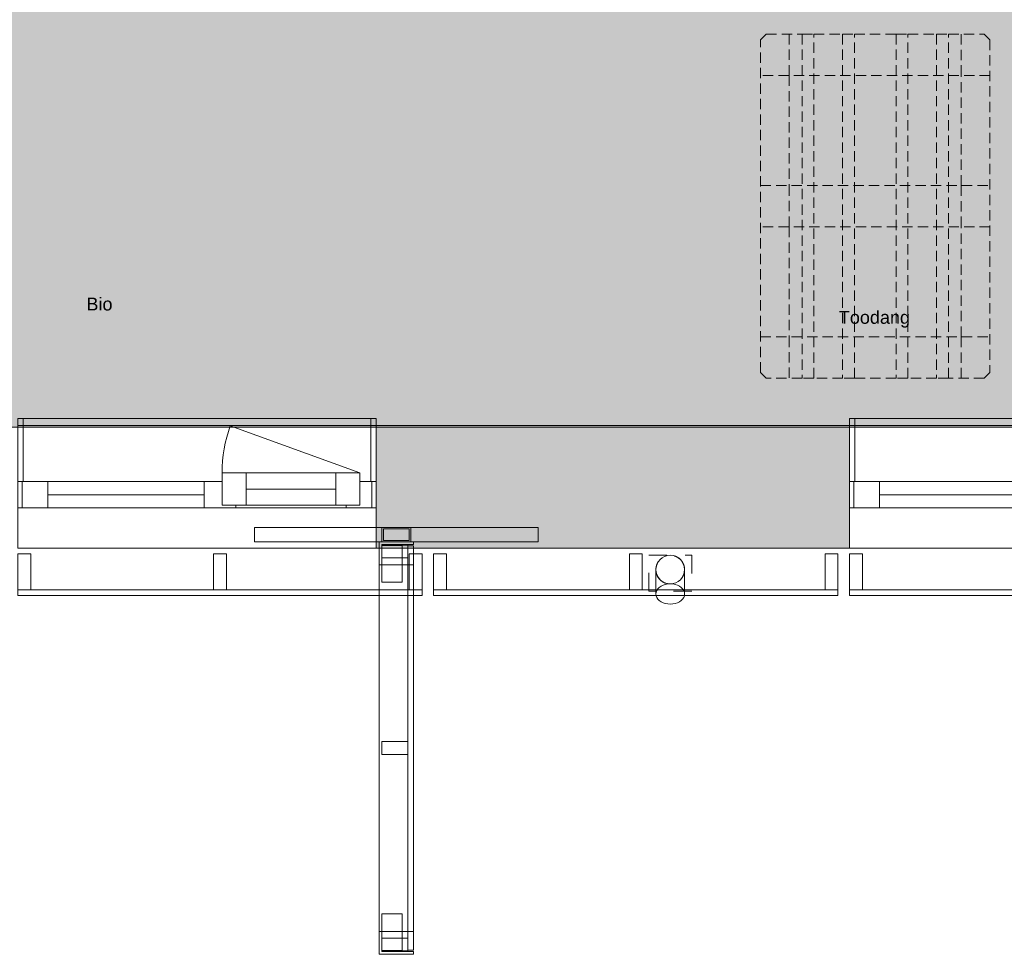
# Model space of a CAD drawing. Header units: millimetres. Extents: x -30 to 102382, y -31808 to 51594.
# Tile 131 of 172: x 66706 to 70140, y 18192 to 21450. Entities that reach past the tile are written whole.
import ezdxf

# ---------------------------------------------------------------- set-up
doc = ezdxf.new("R2010")
doc.units = ezdxf.units.MM
doc.header["$MEASUREMENT"] = 0
for name, pattern in [('Avanemissuund', [54, 36, -18]), ('Dashed', [127, 63.5, -63.5]), ('tl_xref_DASH_2.5-1.25', [3750, 2500, -1250]), ('Wipeout_Contour', [1000, 0, -1000])]:
    doc.linetypes.add(name, pattern=pattern)
for name, color, linetype in [('04 Välissein kandev proj.AR', 7, 'Continuous'), ('06 Põrand proj.AR', 7, 'Continuous'), ('13 Fassaadikate välisosa.AR', 7, 'Continuous'), ('18 Ava katted ja varjestus.AR', 7, 'Continuous'), ('20 Tehnoloogia.AR', 7, 'Continuous'), ('34 Sademeveeäravool 3d.AR', 7, 'Continuous'), ('44 Sisustus_ erimööbel tähis.SA', 7, 'Continuous'), ('47 Siseviimistlus_ põrand.SA', 7, 'Continuous'), ('47 Siseviimistlus_ sein.SA', 7, 'Continuous')]:
    doc.layers.add(name, color=color, linetype=linetype)
doc.styles.add('GENERATED_STYLE_3', font='arial.ttf')

# ---------------------------------------------------------------- blocks, each defined once
blk = doc.blocks.new('Rectangular Window Opening 26_2')
at = {"layer": '47 Siseviimistlus_ sein.SA', "color": 7, "linetype": 'Continuous', "lineweight": 13}
for p, q in [((-625, 5), (625, 5)), ((-625, 0), (-625, 5)), ((-625, 0), (625, 0)), ((625, 0), (625, 5))]:
    blk.add_line(p, q, dxfattribs=at)
blk = doc.blocks.new('Europaleta[205]_2', base_point=(70090, 21400))
at = {"layer": '20 Tehnoloogia.AR', "color": 7, "linetype": 'Avanemissuund', "lineweight": 20}
for p, q in [((69290, 21380), (69310, 21400)), ((69310, 21400), (69435, 21400)), ((69390, 21400), (69390, 21255)), ((69435, 21400), (69476.3, 21400)), ((69435, 21400), (69435, 20200)), ((69476.3, 21400), (69576.3, 21400)), ((69476.3, 20200), (69476.3, 21400)), ((69576.3, 21400), (69576.3, 20200)), ((69576.3, 21400), (69617.5, 21400)), ((69617.5, 20200), (69617.5, 21400)), ((69617.5, 21400), (69762.5, 21400)), ((69762.5, 21400), (69762.5, 20200)), ((69762.5, 21400), (69803.8, 21400)), ((69803.8, 21400), (69903.8, 21400)), ((69803.8, 20200), (69803.8, 21400)), ((69903.8, 21400), (69903.8, 20200)), ((69903.8, 21400), (69945, 21400)), ((69945, 20200), (69945, 21400)), ((69945, 21400), (70070, 21400)), ((69990, 21255), (69990, 21400)), ((70070, 21400), (70090, 21380)), ((69290, 20220), (69290, 21380)), ((70090, 21380), (70090, 20220)), ((70090, 21255), (69290, 21255)), ((69390, 21255), (69390, 20872.5)), ((69990, 20872.5), (69990, 21255)), ((69290, 20872.5), (70090, 20872.5)), ((69390, 20872.5), (69390, 20727.5)), ((69990, 20727.5), (69990, 20872.5)), ((70090, 20727.5), (69290, 20727.5)), ((69390, 20727.5), (69390, 20345)), ((69990, 20345), (69990, 20727.5)), ((69290, 20345), (70090, 20345)), ((69390, 20345), (69390, 20200)), ((69990, 20200), (69990, 20345)), ((69310, 20200), (69290, 20220)), ((69435, 20200), (69310, 20200)), ((69476.3, 20200), (69435, 20200)), ((69576.3, 20200), (69476.3, 20200)), ((69617.5, 20200), (69576.3, 20200)), ((69762.5, 20200), (69617.5, 20200)), ((69803.8, 20200), (69762.5, 20200)), ((69903.8, 20200), (69803.8, 20200)), ((69945, 20200), (69903.8, 20200)), ((70070, 20200), (69945, 20200)), ((70090, 20220), (70070, 20200))]:
    blk.add_line(p, q, dxfattribs=at)
blk = doc.blocks.new('Downspout Complex 26[228]_2', base_point=(68975, 19538))
at = {"layer": '34 Sademeveeäravool 3d.AR', "color": 7, "linetype": 'Dashed', "lineweight": 20}
for p, q in [((68900, 19458), (68900, 19583)), ((68900, 19583), (69050, 19583)), ((69050, 19583), (69050, 19458)), ((69050, 19458), (68900, 19458))]:
    blk.add_line(p, q, dxfattribs=at)
at = {"layer": '34 Sademeveeäravool 3d.AR', "color": 7, "linetype": 'Continuous', "lineweight": 20}
for p, q in [((68925, 19448.1), (68925, 19533)), ((69025, 19533), (69025, 19448.1))]:
    blk.add_line(p, q, dxfattribs=at)
at = {"layer": '34 Sademeveeäravool 3d.AR', "color": 7, "linetype": 'Continuous', "lineweight": 20, "flags": 128}
for points in [[(69025, 19533, -1), (68925, 19533, -1)], [(69025, 19533, -1), (68925, 19533, -1)], [(68925, 19533, -1), (69025, 19533, -1)]]:
    blk.add_lwpolyline(points, format="xyb", close=True, dxfattribs=at)
blk.add_lwpolyline([(69025, 19448.1), (69024.3, 19442), (69022, 19436.1), (69018.3, 19430.5), (69013.3, 19425.4), (69007.2, 19421.1), (69000, 19417.5), (68992.1, 19414.9), (68983.7, 19413.3), (68975, 19412.8), (68966.4, 19413.3), (68957.9, 19414.9), (68950, 19417.5), (68942.9, 19421.1), (68936.7, 19425.4), (68931.7, 19430.5), (68928.1, 19436.1), (68925.8, 19442), (68925, 19448.1), (68925.8, 19454.3), (68928.1, 19460.2), (68931.7, 19465.8), (68936.7, 19470.9), (68942.9, 19475.2), (68950, 19478.8), (68957.9, 19481.4), (68966.4, 19483), (68975, 19483.5), (68983.7, 19483), (68992.1, 19481.4), (69000, 19478.8), (69007.2, 19475.2), (69013.3, 19470.9), (69018.3, 19465.8), (69022, 19460.2), (69024.3, 19454.3)], close=True, dxfattribs=at)
at = {"layer": '34 Sademeveeäravool 3d.AR', "color": 7, "linetype": 'Dashed', "lineweight": 20}
for start, end in [(0, 180), (180, 0)]:
    blk.add_arc((68975, 19533), 50, start, end, dxfattribs=at)
blk = doc.blocks.new('FSD-01[483]_2', base_point=(69600, 19588))
at = {"layer": '13 Fassaadikate välisosa.AR', "color": 7, "linetype": 'Continuous', "lineweight": 20}
blk.add_line((71010, 19443), (69600, 19443), dxfattribs=at)
blk.add_line((71010, 19443), (69600, 19443), dxfattribs=at)
blk.add_line((71010, 19443), (69600, 19443), dxfattribs=at)
blk.add_line((71010, 19443), (69600, 19443), dxfattribs=at)
at = {"color": 254, "linetype": 'Wipeout_Contour', "lineweight": 0, "ltscale": 289234.638388}
blk.add_wipeout([(69600, 19588), (69600, 19463), (69645, 19463), (69645, 19588)], dxfattribs=at).dxf.layer = '13 Fassaadikate välisosa.AR'
at = {"color": 254, "linetype": 'Wipeout_Contour', "lineweight": 0, "ltscale": 291864.154305}
blk.add_wipeout([(70282.5, 19588), (70282.5, 19463), (70327.5, 19463), (70327.5, 19588)], dxfattribs=at).dxf.layer = '13 Fassaadikate välisosa.AR'
at = {"color": 254, "linetype": 'Wipeout_Contour', "lineweight": 0, "ltscale": 294495.498932}
blk.add_wipeout([(70965, 19588), (70965, 19463), (71010, 19463), (71010, 19588)], dxfattribs=at).dxf.layer = '13 Fassaadikate välisosa.AR'
at = {"layer": '13 Fassaadikate välisosa.AR', "color": 7, "linetype": 'Continuous', "lineweight": 20}
for p, q in [((69600, 19588), (69645, 19588)), ((69600, 19463), (69600, 19588)), ((69645, 19588), (69645, 19463)), ((70282.5, 19588), (70327.5, 19588)), ((70282.5, 19463), (70282.5, 19588)), ((70327.5, 19588), (70327.5, 19463)), ((70965, 19588), (71010, 19588)), ((70965, 19463), (70965, 19588)), ((71010, 19588), (71010, 19463)), ((69645, 19463), (69600, 19463)), ((71010, 19463), (69600, 19463)), ((69600, 19443), (69600, 19463)), ((71010, 19463), (69600, 19463)), ((69600, 19443), (69600, 19463)), ((71010, 19463), (69600, 19463)), ((69600, 19443), (69600, 19463)), ((71010, 19463), (69600, 19463)), ((69600, 19443), (69600, 19463)), ((70327.5, 19463), (70282.5, 19463)), ((71010, 19463), (70965, 19463)), ((71010, 19443), (71010, 19463)), ((71010, 19443), (71010, 19463)), ((71010, 19443), (71010, 19463)), ((71010, 19443), (71010, 19463))]:
    blk.add_line(p, q, dxfattribs=at)
blk = doc.blocks.new('FSD-01[484]_2', base_point=(68150, 19588))
at = {"layer": '13 Fassaadikate välisosa.AR', "color": 7, "linetype": 'Continuous', "lineweight": 20}
blk.add_line((69560, 19443), (68150, 19443), dxfattribs=at)
blk.add_line((69560, 19443), (68150, 19443), dxfattribs=at)
blk.add_line((69560, 19443), (68150, 19443), dxfattribs=at)
blk.add_line((69560, 19443), (68150, 19443), dxfattribs=at)
at = {"color": 254, "linetype": 'Wipeout_Contour', "lineweight": 0, "ltscale": 283654.422775}
blk.add_wipeout([(68150, 19588), (68150, 19463), (68195, 19463), (68195, 19588)], dxfattribs=at).dxf.layer = '13 Fassaadikate välisosa.AR'
at = {"color": 254, "linetype": 'Wipeout_Contour', "lineweight": 0, "ltscale": 286279.884184}
blk.add_wipeout([(68832.5, 19588), (68832.5, 19463), (68877.5, 19463), (68877.5, 19588)], dxfattribs=at).dxf.layer = '13 Fassaadikate välisosa.AR'
at = {"color": 254, "linetype": 'Wipeout_Contour', "lineweight": 0, "ltscale": 288907.283424}
blk.add_wipeout([(69515, 19588), (69515, 19463), (69560, 19463), (69560, 19588)], dxfattribs=at).dxf.layer = '13 Fassaadikate välisosa.AR'
at = {"layer": '13 Fassaadikate välisosa.AR', "color": 7, "linetype": 'Continuous', "lineweight": 20}
for p, q in [((68150, 19588), (68195, 19588)), ((68150, 19463), (68150, 19588)), ((68195, 19588), (68195, 19463)), ((68832.5, 19588), (68877.5, 19588)), ((68832.5, 19463), (68832.5, 19588)), ((68877.5, 19588), (68877.5, 19463)), ((69515, 19588), (69560, 19588)), ((69515, 19463), (69515, 19588)), ((69560, 19588), (69560, 19463)), ((68195, 19463), (68150, 19463)), ((69560, 19463), (68150, 19463)), ((68150, 19443), (68150, 19463)), ((69560, 19463), (68150, 19463)), ((68150, 19443), (68150, 19463)), ((69560, 19463), (68150, 19463)), ((68150, 19443), (68150, 19463)), ((69560, 19463), (68150, 19463)), ((68150, 19443), (68150, 19463)), ((68877.5, 19463), (68832.5, 19463)), ((69560, 19463), (69515, 19463)), ((69560, 19443), (69560, 19463)), ((69560, 19443), (69560, 19463)), ((69560, 19443), (69560, 19463)), ((69560, 19443), (69560, 19463))]:
    blk.add_line(p, q, dxfattribs=at)
blk = doc.blocks.new('FSD-02[485]_2', base_point=(68150, 19588))
at = {"layer": '13 Fassaadikate välisosa.AR', "color": 7, "linetype": 'Continuous', "lineweight": 20}
blk.add_line((69560, 19443), (68150, 19443), dxfattribs=at)
blk.add_line((69560, 19443), (68150, 19443), dxfattribs=at)
blk.add_line((69560, 19443), (68150, 19443), dxfattribs=at)
blk.add_line((69560, 19443), (68150, 19443), dxfattribs=at)
blk.add_line((69560, 19443), (68150, 19443), dxfattribs=at)
blk.add_line((69560, 19443), (68150, 19443), dxfattribs=at)
blk.add_line((69560, 19443), (68150, 19443), dxfattribs=at)
blk.add_line((69560, 19443), (68150, 19443), dxfattribs=at)
blk.add_line((69560, 19443), (68150, 19443), dxfattribs=at)
at = {"color": 254, "linetype": 'Wipeout_Contour', "lineweight": 0, "ltscale": 283654.422781}
blk.add_wipeout([(68150, 19588), (68150, 19463), (68195, 19463), (68195, 19588)], dxfattribs=at).dxf.layer = '13 Fassaadikate välisosa.AR'
at = {"color": 254, "linetype": 'Wipeout_Contour', "lineweight": 0, "ltscale": 286279.88419}
blk.add_wipeout([(68832.5, 19588), (68832.5, 19463), (68877.5, 19463), (68877.5, 19588)], dxfattribs=at).dxf.layer = '13 Fassaadikate välisosa.AR'
at = {"color": 254, "linetype": 'Wipeout_Contour', "lineweight": 0, "ltscale": 288907.28343}
blk.add_wipeout([(69515, 19588), (69515, 19463), (69560, 19463), (69560, 19588)], dxfattribs=at).dxf.layer = '13 Fassaadikate välisosa.AR'
at = {"layer": '13 Fassaadikate välisosa.AR', "color": 7, "linetype": 'Continuous', "lineweight": 20}
for p, q in [((68150, 19588), (68195, 19588)), ((68150, 19463), (68150, 19588)), ((68195, 19588), (68195, 19463)), ((68832.5, 19588), (68877.5, 19588)), ((68832.5, 19463), (68832.5, 19588)), ((68877.5, 19588), (68877.5, 19463)), ((69515, 19588), (69560, 19588)), ((69515, 19463), (69515, 19588)), ((69560, 19588), (69560, 19463)), ((68195, 19463), (68150, 19463)), ((69560, 19463), (68150, 19463)), ((68150, 19443), (68150, 19463)), ((69560, 19463), (68150, 19463)), ((68150, 19443), (68150, 19463)), ((69560, 19463), (68150, 19463)), ((68150, 19443), (68150, 19463)), ((69560, 19463), (68150, 19463)), ((68150, 19443), (68150, 19463)), ((69560, 19463), (68150, 19463)), ((68150, 19443), (68150, 19463)), ((69560, 19463), (68150, 19463)), ((68150, 19443), (68150, 19463)), ((69560, 19463), (68150, 19463)), ((68150, 19443), (68150, 19463)), ((69560, 19463), (68150, 19463)), ((68150, 19443), (68150, 19463)), ((69560, 19463), (68150, 19463)), ((68150, 19443), (68150, 19463)), ((68877.5, 19463), (68832.5, 19463)), ((69560, 19463), (69515, 19463)), ((69560, 19443), (69560, 19463)), ((69560, 19443), (69560, 19463)), ((69560, 19443), (69560, 19463)), ((69560, 19443), (69560, 19463)), ((69560, 19443), (69560, 19463)), ((69560, 19443), (69560, 19463)), ((69560, 19443), (69560, 19463)), ((69560, 19443), (69560, 19463)), ((69560, 19443), (69560, 19463))]:
    blk.add_line(p, q, dxfattribs=at)
blk = doc.blocks.new('FSD-02[486]_2', base_point=(68150, 19588))
at = {"layer": '13 Fassaadikate välisosa.AR', "color": 7, "linetype": 'Continuous', "lineweight": 20}
blk.add_line((69560, 19443), (68150, 19443), dxfattribs=at)
blk.add_line((69560, 19443), (68150, 19443), dxfattribs=at)
blk.add_line((69560, 19443), (68150, 19443), dxfattribs=at)
blk.add_line((69560, 19443), (68150, 19443), dxfattribs=at)
blk.add_line((69560, 19443), (68150, 19443), dxfattribs=at)
blk.add_line((69560, 19443), (68150, 19443), dxfattribs=at)
blk.add_line((69560, 19443), (68150, 19443), dxfattribs=at)
blk.add_line((69560, 19443), (68150, 19443), dxfattribs=at)
blk.add_line((69560, 19443), (68150, 19443), dxfattribs=at)
at = {"color": 254, "linetype": 'Wipeout_Contour', "lineweight": 0, "ltscale": 283654.422781}
blk.add_wipeout([(68150, 19588), (68150, 19463), (68195, 19463), (68195, 19588)], dxfattribs=at).dxf.layer = '13 Fassaadikate välisosa.AR'
at = {"color": 254, "linetype": 'Wipeout_Contour', "lineweight": 0, "ltscale": 286279.88419}
blk.add_wipeout([(68832.5, 19588), (68832.5, 19463), (68877.5, 19463), (68877.5, 19588)], dxfattribs=at).dxf.layer = '13 Fassaadikate välisosa.AR'
at = {"color": 254, "linetype": 'Wipeout_Contour', "lineweight": 0, "ltscale": 288907.28343}
blk.add_wipeout([(69515, 19588), (69515, 19463), (69560, 19463), (69560, 19588)], dxfattribs=at).dxf.layer = '13 Fassaadikate välisosa.AR'
at = {"layer": '13 Fassaadikate välisosa.AR', "color": 7, "linetype": 'Continuous', "lineweight": 20}
for p, q in [((68150, 19588), (68195, 19588)), ((68150, 19463), (68150, 19588)), ((68195, 19588), (68195, 19463)), ((68832.5, 19588), (68877.5, 19588)), ((68832.5, 19463), (68832.5, 19588)), ((68877.5, 19588), (68877.5, 19463)), ((69515, 19588), (69560, 19588)), ((69515, 19463), (69515, 19588)), ((69560, 19588), (69560, 19463)), ((68195, 19463), (68150, 19463)), ((69560, 19463), (68150, 19463)), ((68150, 19443), (68150, 19463)), ((69560, 19463), (68150, 19463)), ((68150, 19443), (68150, 19463)), ((69560, 19463), (68150, 19463)), ((68150, 19443), (68150, 19463)), ((69560, 19463), (68150, 19463)), ((68150, 19443), (68150, 19463)), ((69560, 19463), (68150, 19463)), ((68150, 19443), (68150, 19463)), ((69560, 19463), (68150, 19463)), ((68150, 19443), (68150, 19463)), ((69560, 19463), (68150, 19463)), ((68150, 19443), (68150, 19463)), ((69560, 19463), (68150, 19463)), ((68150, 19443), (68150, 19463)), ((69560, 19463), (68150, 19463)), ((68150, 19443), (68150, 19463)), ((68877.5, 19463), (68832.5, 19463)), ((69560, 19463), (69515, 19463)), ((69560, 19443), (69560, 19463)), ((69560, 19443), (69560, 19463)), ((69560, 19443), (69560, 19463)), ((69560, 19443), (69560, 19463)), ((69560, 19443), (69560, 19463)), ((69560, 19443), (69560, 19463)), ((69560, 19443), (69560, 19463)), ((69560, 19443), (69560, 19463)), ((69560, 19443), (69560, 19463))]:
    blk.add_line(p, q, dxfattribs=at)
blk = doc.blocks.new('FSD-01[487]_2', base_point=(66700, 19588))
at = {"layer": '13 Fassaadikate välisosa.AR', "color": 7, "linetype": 'Continuous', "lineweight": 20}
blk.add_line((68110, 19443), (66700, 19443), dxfattribs=at)
blk.add_line((68110, 19443), (66700, 19443), dxfattribs=at)
blk.add_line((68110, 19443), (66700, 19443), dxfattribs=at)
blk.add_line((68110, 19443), (66700, 19443), dxfattribs=at)
at = {"color": 254, "linetype": 'Wipeout_Contour', "lineweight": 0, "ltscale": 278083.201698}
blk.add_wipeout([(66700, 19588), (66700, 19463), (66745, 19463), (66745, 19588)], dxfattribs=at).dxf.layer = '13 Fassaadikate välisosa.AR'
at = {"color": 254, "linetype": 'Wipeout_Contour', "lineweight": 0, "ltscale": 280704.363343}
blk.add_wipeout([(67382.5, 19588), (67382.5, 19463), (67427.5, 19463), (67427.5, 19588)], dxfattribs=at).dxf.layer = '13 Fassaadikate välisosa.AR'
at = {"color": 254, "linetype": 'Wipeout_Contour', "lineweight": 0, "ltscale": 283327.580604}
blk.add_wipeout([(68065, 19588), (68065, 19463), (68110, 19463), (68110, 19588)], dxfattribs=at).dxf.layer = '13 Fassaadikate välisosa.AR'
at = {"layer": '13 Fassaadikate välisosa.AR', "color": 7, "linetype": 'Continuous', "lineweight": 20}
for p, q in [((66700, 19588), (66745, 19588)), ((66700, 19463), (66700, 19588)), ((66745, 19588), (66745, 19463)), ((67382.5, 19588), (67427.5, 19588)), ((67382.5, 19463), (67382.5, 19588)), ((67427.5, 19588), (67427.5, 19463)), ((68065, 19588), (68110, 19588)), ((68065, 19463), (68065, 19588)), ((68110, 19588), (68110, 19463)), ((66745, 19463), (66700, 19463)), ((68110, 19463), (66700, 19463)), ((66700, 19443), (66700, 19463)), ((68110, 19463), (66700, 19463)), ((66700, 19443), (66700, 19463)), ((68110, 19463), (66700, 19463)), ((66700, 19443), (66700, 19463)), ((68110, 19463), (66700, 19463)), ((66700, 19443), (66700, 19463)), ((67427.5, 19463), (67382.5, 19463)), ((68110, 19463), (68065, 19463)), ((68110, 19443), (68110, 19463)), ((68110, 19443), (68110, 19463)), ((68110, 19443), (68110, 19463)), ((68110, 19443), (68110, 19463))]:
    blk.add_line(p, q, dxfattribs=at)
blk = doc.blocks.new('FSV-01[566]_2', base_point=(67525, 18192))
at = {"layer": '18 Ava katted ja varjestus.AR', "color": 7, "linetype": 'Continuous', "lineweight": 20}
for p, q in [((68514.9, 19680), (67525, 19680)), ((67525, 19630), (67525, 19680)), ((68514.9, 19680), (67525, 19680)), ((67525, 19630), (67525, 19680)), ((67969.9, 19680), (68069.9, 19680)), ((67974.9, 19675), (68064.9, 19675)), ((68514.9, 19630), (68514.9, 19680)), ((68514.9, 19630), (68514.9, 19680)), ((67969.9, 19489.3), (68039.9, 19489.3)), ((68039.9, 19489.3), (67969.9, 19489.3)), ((68039.9, 18332.8), (67969.9, 18332.8)), ((67969.9, 18332.8), (68039.9, 18332.8))]:
    blk.add_line(p, q, dxfattribs=at)
at = {"color": 254, "linetype": 'Wipeout_Contour', "lineweight": 0, "ltscale": 283126.505093}
blk.add_wipeout([(67969.9, 19573.6), (68059.9, 19573.6), (68059.9, 19618.6), (67969.9, 19618.6)], dxfattribs=at).dxf.layer = '18 Ava katted ja varjestus.AR'
at = {"color": 254, "linetype": 'Wipeout_Contour', "lineweight": 0, "ltscale": 282380.143243}
blk.add_wipeout([(67969.9, 18888.5), (68059.9, 18888.5), (68059.9, 18933.5), (67969.9, 18933.5)], dxfattribs=at).dxf.layer = '18 Ava katted ja varjestus.AR'
at = {"color": 254, "linetype": 'Wipeout_Contour', "lineweight": 0, "ltscale": 281658.443418}
blk.add_wipeout([(67969.9, 18203.5), (68059.9, 18203.5), (68059.9, 18248.5), (67969.9, 18248.5)], dxfattribs=at).dxf.layer = '18 Ava katted ja varjestus.AR'
at = {"layer": '18 Ava katted ja varjestus.AR', "color": 7, "linetype": 'Continuous', "lineweight": 20}
for p, q in [((67969.9, 19573.6), (67969.9, 19618.6)), ((67969.9, 19618.6), (68059.9, 19618.6)), ((68059.9, 19618.6), (68059.9, 19573.6)), ((68059.9, 19573.6), (67969.9, 19573.6)), ((67969.9, 18888.5), (67969.9, 18933.5)), ((67969.9, 18933.5), (68059.9, 18933.5)), ((68059.9, 18933.5), (68059.9, 18888.5)), ((68059.9, 18888.5), (67969.9, 18888.5)), ((67969.9, 18203.5), (67969.9, 18248.5)), ((67969.9, 18248.5), (68059.9, 18248.5)), ((68059.9, 18248.5), (68059.9, 18203.5)), ((68059.9, 18203.5), (67969.9, 18203.5))]:
    blk.add_line(p, q, dxfattribs=at)
at = {"color": 254, "linetype": 'Wipeout_Contour', "lineweight": 0, "ltscale": 424630.175293}
blk.add_wipeout([(67959.9, 19550.1), (67969.9, 19550.1), (67969.9, 19620.1), (68079.9, 19620.1), (68079.9, 19630.1), (67959.9, 19630.1)], dxfattribs=at).dxf.layer = '18 Ava katted ja varjestus.AR'
at = {"color": 254, "linetype": 'Wipeout_Contour', "lineweight": 0, "ltscale": 282380.143243}
blk.add_wipeout([(67969.9, 18888.5), (68059.9, 18888.5), (68059.9, 18933.5), (67969.9, 18933.5)], dxfattribs=at).dxf.layer = '18 Ava katted ja varjestus.AR'
at = {"color": 254, "linetype": 'Wipeout_Contour', "lineweight": 0, "ltscale": 422414.509307}
blk.add_wipeout([(67959.9, 18192), (68079.9, 18192), (68079.9, 18202), (67969.9, 18202), (67969.9, 18272), (67959.9, 18272)], dxfattribs=at).dxf.layer = '18 Ava katted ja varjestus.AR'
at = {"layer": '18 Ava katted ja varjestus.AR', "color": 7, "linetype": 'Continuous', "lineweight": 20}
for p, q in [((67969.9, 19630), (67969.9, 19680)), ((67974.9, 19635), (67974.9, 19675)), ((68064.9, 19675), (68064.9, 19635)), ((68069.9, 19680), (68069.9, 19630)), ((68079.9, 19630.1), (67959.9, 19630.1)), ((67959.9, 19630.1), (67959.9, 19550.1)), ((68069.9, 19630), (67969.9, 19630)), ((67969.9, 19620.1), (68079.9, 19620.1)), ((67969.9, 19550.1), (67969.9, 19620.1)), ((68064.9, 19635), (67974.9, 19635)), ((68079.9, 19620.1), (68079.9, 19630.1)), ((68079.9, 19616), (68079.9, 18206)), ((68079.9, 19616), (68079.9, 18206)), ((68079.9, 19616), (68079.9, 18206)), ((68079.9, 19616), (68079.9, 18206)), ((68079.9, 19616), (68079.9, 18206)), ((68079.9, 19616), (68079.9, 18206)), ((68079.9, 19616), (68079.9, 18206)), ((68079.9, 19616), (68079.9, 18206)), ((68079.9, 19616), (68079.9, 18206)), ((68079.9, 19616), (68079.9, 18206)), ((68079.9, 19616), (68079.9, 18206)), ((68079.9, 19616), (68079.9, 18206)), ((68079.9, 19616), (68079.9, 18206)), ((68079.9, 19616), (68079.9, 18206)), ((68079.9, 19616), (68079.9, 18206)), ((68079.9, 19616), (68079.9, 18206)), ((68079.9, 19616), (68079.9, 18206)), ((68079.9, 19616), (68079.9, 18206)), ((67959.9, 19550.1), (67969.9, 19550.1)), ((67959.9, 19550.1), (67959.9, 18272)), ((68079.9, 19550.1), (67959.9, 19550.1)), ((67959.9, 19550.1), (67959.9, 18272)), ((68079.9, 19550.1), (67959.9, 19550.1)), ((68079.9, 19550.1), (68079.9, 18272)), ((68079.9, 19550.1), (68079.9, 18272)), ((67969.9, 18888.5), (67969.9, 18933.5)), ((67969.9, 18933.5), (68059.9, 18933.5)), ((68059.9, 18933.5), (68059.9, 18888.5)), ((68059.9, 18888.5), (67969.9, 18888.5)), ((67969.9, 18272), (67959.9, 18272)), ((67959.9, 18272), (67959.9, 18192)), ((68079.9, 18272), (67959.9, 18272)), ((68079.9, 18272), (67959.9, 18272)), ((67969.9, 18202), (67969.9, 18272)), ((68079.9, 18202), (67969.9, 18202)), ((68079.9, 18192), (68079.9, 18202)), ((67959.9, 18192), (68079.9, 18192))]:
    blk.add_line(p, q, dxfattribs=at)
at = {"color": 254, "linetype": 'Wipeout_Contour', "lineweight": 0, "ltscale": 283126.505093}
blk.add_wipeout([(67969.9, 19573.6), (68059.9, 19573.6), (68059.9, 19618.6), (67969.9, 19618.6)], dxfattribs=at).dxf.layer = '18 Ava katted ja varjestus.AR'
at = {"color": 254, "linetype": 'Wipeout_Contour', "lineweight": 0, "ltscale": 281658.443418}
blk.add_wipeout([(67969.9, 18203.5), (68059.9, 18203.5), (68059.9, 18248.5), (67969.9, 18248.5)], dxfattribs=at).dxf.layer = '18 Ava katted ja varjestus.AR'
at = {"layer": '18 Ava katted ja varjestus.AR', "color": 7, "linetype": 'Continuous', "lineweight": 20}
for p, q in [((68514.9, 19630), (67525, 19630)), ((68514.9, 19630), (67525, 19630)), ((67969.9, 19573.6), (67969.9, 19618.6)), ((67969.9, 19618.6), (68059.9, 19618.6)), ((67969.9, 19489.3), (67969.9, 19616.6)), ((67969.9, 19616.6), (68039.9, 19616.6)), ((67969.9, 19616.6), (67969.9, 19489.3)), ((68039.9, 19616.6), (67969.9, 19616.6)), ((68039.9, 19489.3), (68039.9, 19616.6)), ((68039.9, 19616.6), (68039.9, 19489.3)), ((68059.9, 19618.6), (68059.9, 19573.6)), ((68059.9, 19616), (68059.9, 18206)), ((68079.9, 19616), (68059.9, 19616)), ((68059.9, 19616), (68059.9, 18206)), ((68079.9, 19616), (68059.9, 19616)), ((68059.9, 19616), (68059.9, 18206)), ((68079.9, 19616), (68059.9, 19616)), ((68059.9, 19616), (68059.9, 18206)), ((68079.9, 19616), (68059.9, 19616)), ((68059.9, 19616), (68059.9, 18206)), ((68079.9, 19616), (68059.9, 19616)), ((68059.9, 19616), (68059.9, 18206)), ((68079.9, 19616), (68059.9, 19616)), ((68059.9, 19616), (68059.9, 18206)), ((68079.9, 19616), (68059.9, 19616)), ((68059.9, 19616), (68059.9, 18206)), ((68079.9, 19616), (68059.9, 19616)), ((68059.9, 19616), (68059.9, 18206)), ((68079.9, 19616), (68059.9, 19616)), ((68059.9, 19616), (68059.9, 18206)), ((68079.9, 19616), (68059.9, 19616)), ((68059.9, 19616), (68059.9, 18206)), ((68079.9, 19616), (68059.9, 19616)), ((68059.9, 19616), (68059.9, 18206)), ((68079.9, 19616), (68059.9, 19616)), ((68059.9, 19616), (68059.9, 18206)), ((68079.9, 19616), (68059.9, 19616)), ((68059.9, 19616), (68059.9, 18206)), ((68079.9, 19616), (68059.9, 19616)), ((68059.9, 19616), (68059.9, 18206)), ((68079.9, 19616), (68059.9, 19616)), ((68059.9, 19616), (68059.9, 18206)), ((68079.9, 19616), (68059.9, 19616)), ((68059.9, 19616), (68059.9, 18206)), ((68079.9, 19616), (68059.9, 19616)), ((68059.9, 19616), (68059.9, 18206)), ((68079.9, 19616), (68059.9, 19616)), ((68059.9, 19573.6), (67969.9, 19573.6)), ((67969.9, 18332.8), (67969.9, 18205.5)), ((67969.9, 18205.5), (67969.9, 18332.8)), ((68039.9, 18332.8), (68039.9, 18205.5)), ((68039.9, 18205.5), (68039.9, 18332.8)), ((67969.9, 18203.5), (67969.9, 18248.5)), ((67969.9, 18248.5), (68059.9, 18248.5)), ((68059.9, 18248.5), (68059.9, 18203.5)), ((68039.9, 18205.5), (67969.9, 18205.5)), ((67969.9, 18205.5), (68039.9, 18205.5)), ((68059.9, 18203.5), (67969.9, 18203.5)), ((68079.9, 18206), (68059.9, 18206)), ((68079.9, 18206), (68059.9, 18206)), ((68079.9, 18206), (68059.9, 18206)), ((68079.9, 18206), (68059.9, 18206)), ((68079.9, 18206), (68059.9, 18206)), ((68079.9, 18206), (68059.9, 18206)), ((68079.9, 18206), (68059.9, 18206)), ((68079.9, 18206), (68059.9, 18206)), ((68079.9, 18206), (68059.9, 18206)), ((68079.9, 18206), (68059.9, 18206)), ((68079.9, 18206), (68059.9, 18206)), ((68079.9, 18206), (68059.9, 18206)), ((68079.9, 18206), (68059.9, 18206)), ((68079.9, 18206), (68059.9, 18206)), ((68079.9, 18206), (68059.9, 18206)), ((68079.9, 18206), (68059.9, 18206)), ((68079.9, 18206), (68059.9, 18206)), ((68079.9, 18206), (68059.9, 18206))]:
    blk.add_line(p, q, dxfattribs=at)
blk = doc.blocks.new('Label_38_2', base_point=(69690.000002, 20445.504218))
at = {"layer": '44 Sisustus_ erimööbel tähis.SA', "color": 8, "lineweight": 13, "insert": (69563.030002, 20434.918502), "char_height": 45, "attachment_point": 1, "style": 'GENERATED_STYLE_3'}
blk.add_mtext('{\\A1;\\fArial|b0|i0|c0|p0;Toodang {\\A1;\\fArial|b0|i0|c0|p0;\\H0.66000x;\\S^  ;}{\\A1;\\fArial|b0|i0|c0|p0;\\H0.66000x;\\S^  ;}}', dxfattribs=at)
blk = doc.blocks.new('Label_122_2', base_point=(66992.3, 20491.8))
at = {"layer": '44 Sisustus_ erimööbel tähis.SA', "color": 8, "lineweight": 13, "insert": (66939.2, 20481.3), "char_height": 45, "attachment_point": 1, "style": 'GENERATED_STYLE_3'}
blk.add_mtext('{\\A1;\\fArial|b0|i0|c0|p0;Bio {\\A1;\\fArial|b0|i0|c0|p0;\\H0.66000x;\\S^  ;}{\\A1;\\fArial|b0|i0|c0|p0;\\H0.66000x;\\S^  ;}}', dxfattribs=at)
blk = doc.blocks.new('Double Window 26')
at = {"layer": '04 Välissein kandev proj.AR', "color": 7, "linetype": 'Continuous', "lineweight": 13}
for p, q in [((-625, 190), (-625, 220)), ((-625, 220), (625, 220)), ((-606, 220), (-625, 220)), ((-625, 220), (-625, 0)), ((-606, 0), (-606, 220)), ((625, 220), (606, 220)), ((606, 220), (606, 0)), ((625, 220), (625, 190)), ((625, 0), (625, 220)), ((-625, 0), (-625, 190)), ((-625, 0), (-625, 190)), ((-568, 30), (-116, 194.5)), ((625, 0), (625, 190)), ((625, 0), (625, 190)), ((-625, 0), (-606, 0)), ((-625, 0), (-610, 0)), ((-625, -92), (-625, 0)), ((-625, -92), (-625, 0)), ((-610, 0), (-568, 0)), ((-610, -92), (-610, 0)), ((-568, 30), (-484, 30)), ((-568, -82), (-568, 30)), ((-568, 0), (-568, -82)), ((-484, 30), (-171, 30)), ((-484, 30), (-484, -82)), ((-484, 30), (-171, 30)), ((-171, -82), (-171, 30)), ((-171, 30), (-87, 30)), ((-87, 30), (-87, -82)), ((-87, -82), (-87, 0)), ((-87, 0), (-80, 0)), ((-80, 0), (-25, 0)), ((-25, 0), (-25, -92)), ((-25, 0), (520, 0)), ((520, -92), (520, 0)), ((520, 0), (610, 0)), ((606, 0), (625, 0)), ((610, 0), (625, 0)), ((610, -92), (610, 0)), ((625, -92), (625, 0)), ((625, -92), (625, 0)), ((-484, -26), (-171, -26)), ((-25, -46), (520, -46)), ((-610, -92), (-625, -92)), ((-625, -160), (-625, -92)), ((-520, -92), (-610, -92)), ((-568, -82), (-520, -82)), ((-484, -82), (-568, -82)), ((-520, -82), (-520, -92)), ((-135, -92), (-520, -92)), ((-171, -82), (-484, -82)), ((-87, -82), (-171, -82)), ((-135, -92), (-135, -82)), ((-135, -82), (-87, -82)), ((-80, -92), (-135, -92)), ((-25, -92), (-80, -92)), ((520, -92), (-25, -92)), ((610, -92), (520, -92)), ((625, -92), (610, -92)), ((625, -160), (625, -92)), ((-625, -210), (-625, -160)), ((625, -210), (625, -160)), ((-625, -232), (-625, -210)), ((-625, -232), (625, -232)), ((625, -232), (625, -210))]:
    blk.add_line(p, q, dxfattribs=at)
at = {"layer": '04 Välissein kandev proj.AR', "color": 7, "linetype": 'Continuous', "lineweight": 20}
for p, q in [((-625, 190), (-706, 190)), ((-625, 190), (-706, 190)), ((625, 190), (706, 190)), ((625, 190), (706, 190))]:
    blk.add_line(p, q, dxfattribs=at)
at = {"layer": '04 Välissein kandev proj.AR', "color": 7, "linetype": 'Dashed', "lineweight": 13}
blk.add_line((-625, 190), (625, 190), dxfattribs=at)
at = {"layer": '04 Välissein kandev proj.AR', "color": 7, "linetype": 'Continuous', "lineweight": 13}
blk.add_arc((-568, 30), 481, 0, 20, dxfattribs=at)

msp = doc.modelspace()

# ---------------------------------------------------------------- hatches: boundary and pattern name
at = {"layer": '04 Välissein kandev proj.AR', "linetype": 'Continuous', "lineweight": 13}
msp.add_hatch(color=252, dxfattribs=at).paths.add_polyline_path([(69600, 20030), (67950, 20030), (67950, 19840), (69600, 19840)])
at = {"layer": '47 Siseviimistlus_ põrand.SA', "linetype": 'Continuous', "lineweight": 0}
msp.add_hatch(color=27, dxfattribs=at).paths.add_polyline_path([(82300, 27500), (65440, 27500), (65440, 25300), (65440, 20030), (82300, 20030)])
at = {"layer": '47 Siseviimistlus_ sein.SA', "linetype": 'Continuous', "lineweight": 13}
msp.add_hatch(color=252, dxfattribs=at).paths.add_polyline_path([(67950, 20035), (67950, 20030), (69600, 20030), (69600, 20035)])

# ---------------------------------------------------------------- linework, layer by layer
at = {"layer": '04 Välissein kandev proj.AR', "color": 7, "linetype": 'Continuous', "lineweight": 20}
for p, q in [((67950, 20030), (68031, 20030)), ((67950, 19840), (67950, 20030)), ((69600, 20030), (69519, 20030)), ((69600, 19840), (69600, 20030)), ((67950, 19748), (67950, 19840)), ((69600, 19748), (69600, 19840)), ((69600, 19680), (69600, 19748)), ((69600, 19630), (69600, 19680)), ((69600, 19608), (69600, 19630))]:
    msp.add_line(p, q, dxfattribs=at)
at = {"layer": '04 Välissein kandev proj.AR', "color": 7, "linetype": 'Continuous', "lineweight": 20, "flags": 128}
msp.add_lwpolyline([(69600, 20030), (67950, 20030)], dxfattribs=at)
at = {"layer": '06 Põrand proj.AR', "color": 7, "linetype": 'Continuous', "lineweight": 20, "flags": 128}
msp.add_lwpolyline([(65200, 20030), (82300, 20030), (82300, 27500), (65200, 27500)], close=True, dxfattribs=at)
at = {"layer": '47 Siseviimistlus_ põrand.SA', "color": 253, "linetype": 'tl_xref_DASH_2.5-1.25', "lineweight": 13, "flags": 128}
msp.add_lwpolyline([(82300, 27500), (65440, 27500), (65440, 25300), (65440, 20030), (82300, 20030)], close=True, dxfattribs=at)
at = {"layer": '47 Siseviimistlus_ sein.SA', "color": 7, "linetype": 'Continuous', "lineweight": 20}
for p, q in [((67950, 20035), (67950, 20030)), ((69600, 20035), (69600, 20030))]:
    msp.add_line(p, q, dxfattribs=at)
at = {"layer": '47 Siseviimistlus_ sein.SA', "color": 7, "linetype": 'Continuous', "lineweight": 20, "flags": 128}
for points in [[(69600, 20035), (67950, 20035)], [(67950, 20030), (69600, 20030)]]:
    msp.add_lwpolyline(points, dxfattribs=at)

# ---------------------------------------------------------------- block references
at = {"layer": '04 Välissein kandev proj.AR', "color": 7, "linetype": 'Continuous', "lineweight": 13, "xscale": -1, "zscale": 1000}
msp.add_blockref('Double Window 26', (70225, 19840), dxfattribs=at)
at = {"layer": '13 Fassaadikate välisosa.AR', "color": 7, "linetype": 'Continuous', "lineweight": 20}
for name, p in [('FSD-01[487]_2', (66700, 19588)), ('FSD-01[483]_2', (69600, 19588))]:
    msp.add_blockref(name, p, dxfattribs=at)
at = {"layer": '20 Tehnoloogia.AR', "color": 7, "linetype": 'Avanemissuund', "lineweight": 20}
msp.add_blockref('Europaleta[205]_2', (70090, 21400), dxfattribs=at)
at = {"layer": '34 Sademeveeäravool 3d.AR', "color": 7, "linetype": 'Continuous', "lineweight": 20}
msp.add_blockref('Downspout Complex 26[228]_2', (68975, 19538), dxfattribs=at)
at = {"layer": '44 Sisustus_ erimööbel tähis.SA', "color": 11, "linetype": 'Continuous', "lineweight": 13}
for name, p in [('Label_122_2', (66992.3, 20491.8)), ('Label_38_2', (69690, 20445.5))]:
    msp.add_blockref(name, p, dxfattribs=at)
at = {"layer": '47 Siseviimistlus_ sein.SA', "color": 7, "linetype": 'Continuous', "lineweight": 13, "xscale": -1, "zscale": 1000, "rotation": 180}
for p in [(67325, 20035), (70225, 20035)]:
    msp.add_blockref('Rectangular Window Opening 26_2', p, dxfattribs=at)

# ---------------------------------------------------------------- next in the draw order: block references
at = {"layer": '13 Fassaadikate välisosa.AR', "color": 7, "linetype": 'Continuous', "lineweight": 20}
msp.add_blockref('FSD-01[484]_2', (68150, 19588), dxfattribs=at)

# ---------------------------------------------------------------- next in the draw order: block references
msp.add_blockref('FSD-02[485]_2', (68150, 19588), dxfattribs=at)

# ---------------------------------------------------------------- next in the draw order: block references
msp.add_blockref('FSD-02[486]_2', (68150, 19588), dxfattribs=at)

# ---------------------------------------------------------------- next in the draw order: block references
at = {"layer": '18 Ava katted ja varjestus.AR', "color": 7, "linetype": 'Continuous', "lineweight": 20}
msp.add_blockref('FSV-01[566]_2', (67525, 18192), dxfattribs=at)

# ---------------------------------------------------------------- next in the draw order: hatches: boundary and pattern name
at = {"layer": '04 Välissein kandev proj.AR', "linetype": 'Continuous', "lineweight": 13}
for points in [[(67950, 19680), (69600, 19680), (69600, 19748), (69600, 19840), (67950, 19840), (67950, 19748)], [(67950, 19630), (69600, 19630), (69600, 19680), (67950, 19680)], [(69600, 19630), (67950, 19630), (67950, 19608), (69600, 19608)]]:
    msp.add_hatch(color=252, dxfattribs=at).paths.add_polyline_path(points)

# ---------------------------------------------------------------- next in the draw order: linework, layer by layer
at = {"layer": '04 Välissein kandev proj.AR', "color": 7, "linetype": 'Continuous', "lineweight": 20}
for p, q in [((67950, 19680), (67950, 19748)), ((67950, 19630), (67950, 19680)), ((67950, 19608), (67950, 19630))]:
    msp.add_line(p, q, dxfattribs=at)
at = {"layer": '04 Välissein kandev proj.AR', "color": 7, "linetype": 'Continuous', "lineweight": 20, "flags": 128}
msp.add_lwpolyline([(67950, 19608), (69600, 19608)], dxfattribs=at)

# ---------------------------------------------------------------- next in the draw order: block references
at = {"layer": '04 Välissein kandev proj.AR', "color": 7, "linetype": 'Continuous', "lineweight": 13, "xscale": -1, "zscale": 1000}
msp.add_blockref('Double Window 26', (67325, 19840), dxfattribs=at)

doc.saveas('drawing.dxf')
